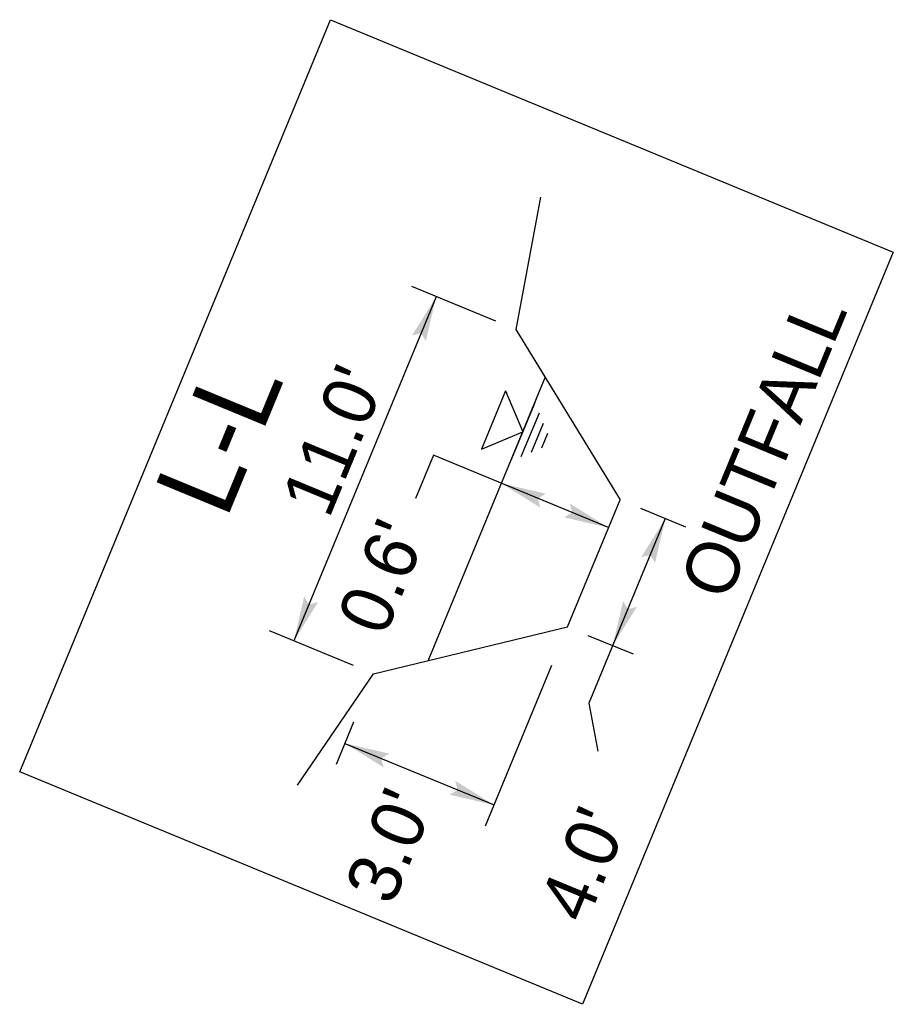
# Model space of a CAD drawing. Extents: x 1160061 to 2574774, y 200346 to 1150371.
# Tile 95 of 123: x 2483652 to 2483735, y 367918 to 368011. Entities that reach past the tile are written whole.
import ezdxf
from ezdxf.enums import TextEntityAlignment as Align

# ---------------------------------------------------------------- set-up
doc = ezdxf.new("R2010")
doc.units = 0
doc.header["$MEASUREMENT"] = 0
doc.layers.add('Exist Plan Preparation Drainage Notes Label', color=31, linetype='Continuous', lineweight=30)
doc.styles.add('Style-GEOMETRICFUTURA_211_M_L', font='GEOMETRICFUTURA_211_M_L.shx')

# ---------------------------------------------------------------- blocks, each defined once
blk = doc.blocks.new('EXIST WATER SURFACE_3')
at = {"layer": 'Exist Plan Preparation Drainage Notes Label'}
for p, q in [((4, 4), (-4, 4)), ((-4, 4), (0, 0)), ((4, 4), (0, 0)), ((4, 0), (-4, 0)), ((3, -1), (-3, -1)), ((2, -2), (-2, -2)), ((1, -3), (-1, -3))]:
    blk.add_line(p, q, dxfattribs=at)
blk.add_point((0, 0), dxfattribs=at)
blk = doc.blocks.new('PROP TERMINATOR ARROW_30')
at = {"layer": 'Exist Plan Preparation Drainage Notes Label'}
blk.add_solid([(-5.71048, 0.950266), (0, 0), (-5, 0), (-5.71048, -0.950266)], dxfattribs=at)
blk = doc.blocks.new('PROP TERMINATOR ARROW_31')
at = {"layer": 'Exist Plan Preparation Drainage Notes Label'}
blk.add_solid([(-5.71048, 0.950266), (0, 0), (-5, 0), (-5.71048, -0.950266)], dxfattribs=at)
blk = doc.blocks.new('PROP TERMINATOR ARROW_32')
at = {"layer": 'Exist Plan Preparation Drainage Notes Label', "extrusion": (0, 0, -1)}
blk.add_solid([(5.71048, 0.950266), (0, 0), (5, 0), (5.71048, -0.950266)], dxfattribs=at)
blk = doc.blocks.new('PROP TERMINATOR ARROW_33')
at = {"layer": 'Exist Plan Preparation Drainage Notes Label', "extrusion": (0, 0, -1)}
blk.add_solid([(5.71048, 0.950266), (0, 0), (5, 0), (5.71048, -0.950266)], dxfattribs=at)
blk = doc.blocks.new('PROP TERMINATOR ARROW_34')
at = {"layer": 'Exist Plan Preparation Drainage Notes Label', "extrusion": (0, 0, -1)}
blk.add_solid([(5.71048, 0.950266), (0, 0), (5, 0), (5.71048, -0.950266)], dxfattribs=at)
blk = doc.blocks.new('PROP TERMINATOR ARROW_35')
at = {"layer": 'Exist Plan Preparation Drainage Notes Label'}
blk.add_solid([(-5.71048, 0.950266), (0, 0), (-5, 0), (-5.71048, -0.950266)], dxfattribs=at)
blk = doc.blocks.new('PROP TERMINATOR ARROW_36')
at = {"layer": 'Exist Plan Preparation Drainage Notes Label', "extrusion": (0, 0, -1)}
blk.add_solid([(5.71048, 0.950266), (0, 0), (5, 0), (5.71048, -0.950266)], dxfattribs=at)
blk = doc.blocks.new('PROP TERMINATOR ARROW_37')
at = {"layer": 'Exist Plan Preparation Drainage Notes Label'}
blk.add_solid([(-5.71048, 0.950266), (0, 0), (-5, 0), (-5.71048, -0.950266)], dxfattribs=at)

msp = doc.modelspace()

# ---------------------------------------------------------------- linework, layer by layer
at = {"layer": 'Exist Plan Preparation Drainage Notes Label'}
for p, q in [((2483701.408, 367994.585), (2483699.059, 367981.991)), ((2483697.147, 367982.781), (2483689.167, 367986.078)), ((2483691.484, 367985.121), (2483677.962, 367952.398)), ((2483699.059, 367981.991), (2483708.968, 367965.813)), ((2483690.721, 367950.522), (2483701.845, 367977.443)), ((2483703.976, 367953.732), (2483708.968, 367965.813)), ((2483710.907, 367965.012), (2483715.195, 367963.24)), ((2483683.626, 367950.058), (2483675.645, 367953.355)), ((2483685.538, 367949.268), (2483703.976, 367953.732)), ((2483705.915, 367952.93), (2483710.203, 367951.159)), ((2483702.457, 367950.055), (2483696.153, 367934.8)), ((2483678.311, 367938.689), (2483685.538, 367949.268)), ((2483683.638, 367944.671), (2483681.979, 367940.657)), ((2483682.809, 367942.664), (2483696.982, 367936.807))]:
    msp.add_line(p, q, dxfattribs=at)
at = {"layer": 'Exist Plan Preparation Drainage Notes Label', "flags": 128}
msp.add_lwpolyline([(2483651.896, 367939.968), (2483681.433, 368011.449), (2483734.937, 367989.341), (2483705.4, 367917.86), (2483651.896, 367939.968)], close=True, dxfattribs=at)
for points in [[(2483707.875, 367963.167), (2483691.218, 367970.05), (2483689.521, 367965.944)], [(2483713.264, 367964.038), (2483706.006, 367946.473), (2483706.857, 367941.917)]]:
    msp.add_lwpolyline(points, dxfattribs=at)

# ---------------------------------------------------------------- block references
at = {"layer": 'Exist Plan Preparation Drainage Notes Label', "xscale": 0.75, "yscale": 0.75, "zscale": 0.75}
for name, p, rotation in [('PROP TERMINATOR ARROW_34', (2483691.484, 367985.121), 67.54874), ('EXIST WATER SURFACE_3', (2483699.706, 367972.268), 67.54874), ('PROP TERMINATOR ARROW_33', (2483697.686, 367967.377), 157.54874), ('PROP TERMINATOR ARROW_32', (2483707.875, 367963.167), 337.54874), ('PROP TERMINATOR ARROW_30', (2483713.264, 367964.038), 67.54874), ('PROP TERMINATOR ARROW_35', (2483677.962, 367952.398), 247.54874), ('PROP TERMINATOR ARROW_31', (2483708.272, 367951.956), 247.54874), ('PROP TERMINATOR ARROW_36', (2483682.809, 367942.664), 157.54874), ('PROP TERMINATOR ARROW_37', (2483696.982, 367936.807), 337.54874)]:
    msp.add_blockref(name, p, dxfattribs=dict(at, rotation=rotation))

# ---------------------------------------------------------------- texts
at = {"layer": 'Exist Plan Preparation Drainage Notes Label', "style": 'Style-GEOMETRICFUTURA_211_M_L'}
for s, height, p in [('OUTFALL', 5, (2483714.519, 367957.927)), ("11.0'", 5, (2483676.659, 367965.822)), ('L-L', 7.5, (2483664.597, 367966.722)), ("0.6'", 5, (2483681.963, 367954.589)), ("3.0'", 5, (2483682.68, 367929.025)), ("4.0'", 5, (2483701.114, 367927.269))]:
    msp.add_text(s, height=height, rotation=67.54874, dxfattribs=at).set_placement(p, align=Align.TOP_LEFT)

doc.saveas('drawing.dxf')
